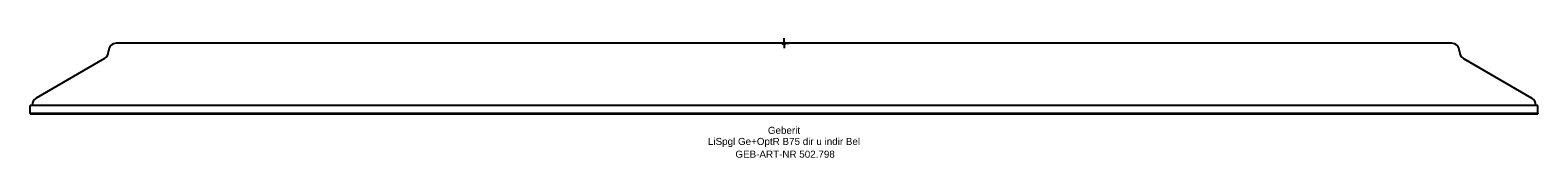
# Model space of a CAD drawing. Header units: millimetres. Extents: x -375 to 375, y -57 to 3.
import ezdxf
from ezdxf.enums import TextEntityAlignment as Align

# ---------------------------------------------------------------- set-up
doc = ezdxf.new("R2010")
doc.units = ezdxf.units.MM
doc.layers.get('0').update_dxf_attribs({"linetype": 'CONTINUOUS'})
for name, color, linetype, lineweight in [('Arbeitspunkt(DIN)', 7, 'CONTINUOUS', 25), ('GEB-ART-NR', 1, 'CONTINUOUS', 18), ('GEB-BEZUG', 2, 'CONTINUOUS', 25), ('GEB-TEXT', 5, 'CONTINUOUS', 18)]:
    doc.layers.add(name, color=color, linetype=linetype, lineweight=lineweight)
doc.layers.add('GEB-KONTUR-A', color=5, linetype='CONTINUOUS')
doc.styles.get("Standard").update_dxf_attribs({"font": 'arial.ttf'})

# ---------------------------------------------------------------- blocks, each defined once
blk = doc.blocks.new('Einfügepunkt')
at = {"layer": 'GEB-BEZUG'}
for p, q in [((-0.71, -0.71), (0.71, 0.71)), ((-0.71, 0.71), (0.71, -0.71))]:
    blk.add_line(p, q, dxfattribs=at)

msp = doc.modelspace()

# ---------------------------------------------------------------- linework, layer by layer
at = {"layer": 'Arbeitspunkt(DIN)', "ltscale": 5}
for q in [(-2.5, 0), (0, 2.5), (0, -2.5), (2.5, 0)]:
    msp.add_line((0, 0), q, dxfattribs=at)
at = {"layer": 'GEB-KONTUR-A', "ltscale": 5}
for p, q in [((332, 0), (-332, 0)), ((-336, -4.19), (-336, -4)), ((336, -4.19), (336, -4)), ((-338, -7.66), (-372, -27.34)), ((338, -7.66), (372, -27.34)), ((-375, -35), (-375, -31)), ((375, -31), (-375, -31)), ((-375, -35), (-375, -35.1)), ((-375, -35), (375, -35)), ((375, -35), (-375, -35)), ((-375, -35.1), (375, -35.1)), ((-374, -31), (-374, -30.81)), ((374, -31), (374, -30.81)), ((375, -35), (375, -31)), ((375, -35), (375, -35.1))]:
    msp.add_line(p, q, dxfattribs=at)
for centre, start, end in [((-340, -4.19), 300.06858, 0), ((-332, -4), 90, 180), ((332, -4), 0, 90), ((340, -4.19), 180, 239.93142), ((-370, -30.81), 120.06858, 180), ((370, -30.81), 0, 59.93142)]:
    msp.add_arc(centre, 4, start, end, dxfattribs=at)

# ---------------------------------------------------------------- block references
at = {"ltscale": 5}
msp.add_blockref('Einfügepunkt', (0, 0), dxfattribs=at)

# ---------------------------------------------------------------- texts
at = {"layer": 'GEB-ART-NR'}
msp.add_text('GEB-ART-NR 502.798', height=3.5, dxfattribs=at).set_placement((0.55, -56.94), align=Align.CENTER)
at = {"layer": 'GEB-TEXT'}
for s, p in [('Geberit', (0, -45.1)), ('LiSpgl Ge+OptR B75 dir u indir Bel', (0, -50.6))]:
    msp.add_text(s, height=3.5, dxfattribs=at).set_placement(p, align=Align.CENTER)

doc.saveas('drawing.dxf')
